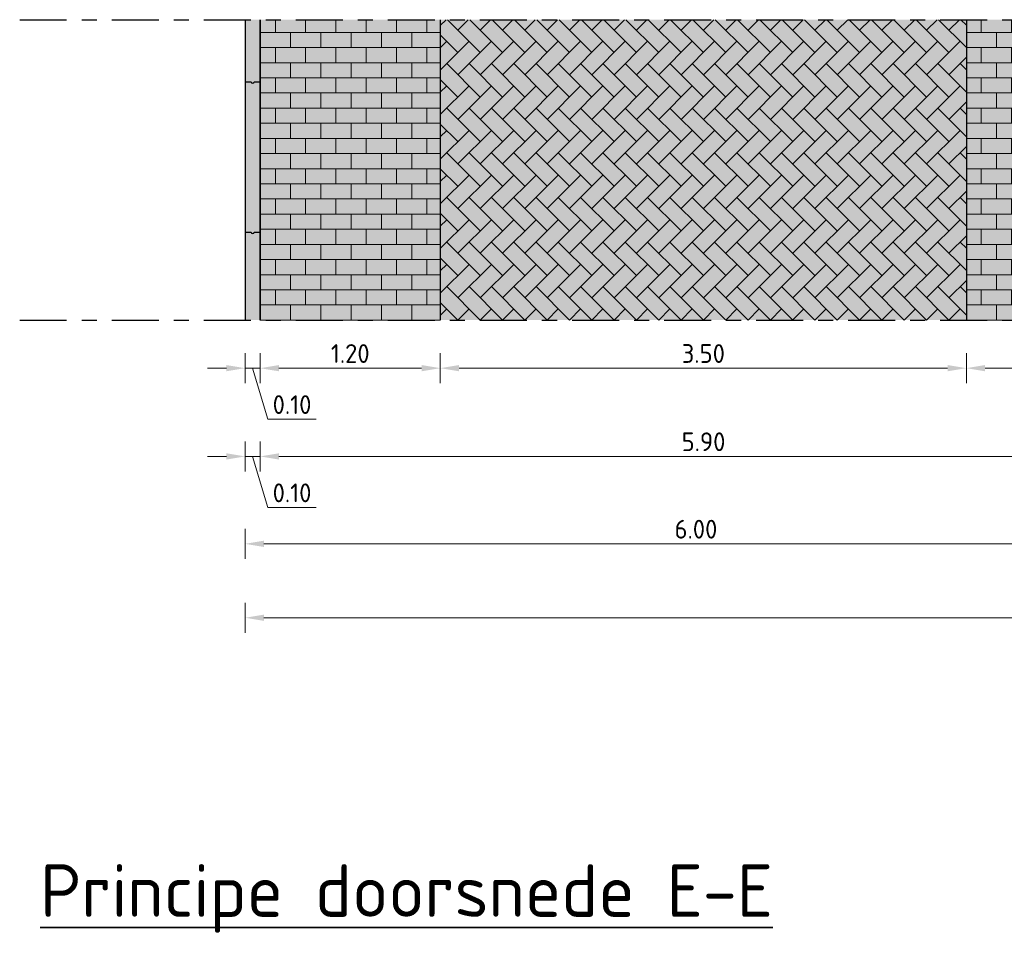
# Model space of a CAD drawing. Header units: metres. Extents: x 104013 to 108981, y 427946 to 428479.
# Tile 74 of 256: x 108725.23 to 108731.78, y 428257.32 to 428263.41. Entities that reach past the tile are written whole.
import ezdxf

# ---------------------------------------------------------------- set-up
doc = ezdxf.new("R2010")
doc.units = ezdxf.units.M
doc.linetypes.add('CENTER', pattern=[2, 1.25, -0.25, 0.25, -0.25])
doc.linetypes.add('XX-AFBREEK', pattern=[7, 4, -1, 1, -1])
doc.layers.get('DefPoints').update_dxf_attribs({"color": 211, "lineweight": 18})
for name, color, linetype, lineweight in [('N-WE-VH-KANTOPSLUITING_ELEMENT_INRITBAND-SD', 252, 'Continuous', 25), ('N-WE-VH-KANTVERHARDING-M', 7, 'Continuous', 18), ('N-WE-VH-VERHARDING-GD', 7, 'Continuous', 25), ('N-WE-VH-VERHARDING_BETONSTRAATSTEEN-AD-50', 252, 'Continuous', 18), ('X-XX-AL-AFBREEKLIJN-GD', 7, 'XX-AFBREEK', 25), ('X-XX-AL-T35', 7, 'Continuous', 35)]:
    doc.layers.add(name, color=color, linetype=linetype, lineweight=lineweight)
doc.layers.add('N-WE-VH-VERHARDING-AP_PLEIN', color=7, linetype='Continuous', true_color=0x7f6f3f)
doc.layers.add('N-WE-VH-VERHARDING-AP_RIJBAAN-ELEMENT', color=7, linetype='Continuous', true_color=0x7f4f3f)
doc.styles.add('NLCS-ISO-M50-T25', font='NLCS-ISO.ttf', dxfattribs={"height": 0.125})
doc.styles.add('NLCS-ISO-M50-T35', font='NLCS-ISO.ttf', dxfattribs={"height": 0.175})
doc.dimstyles.new('NLCS-M50-T25-PIJL_l2_h1', dxfattribs={"dimscale": 0.05, "dimtxt": 2.5, "dimasz": 2.5, "dimexe": 2, "dimexo": 2, "dimgap": 0.7, "dimtad": 1, "dimzin": 0, "dimdsep": 46, "dimtxsty": 'NLCS-ISO-M50-T25', "dimcen": 2.5, "dimdle": 2, "dimclrd": 256, "dimclre": 256, "dimclrt": 256, "dimadec": 1, "dimazin": 0, "dimtfac": 1, "dimtofl": 0, "dimtmove": 1, "dimatfit": 0, "dimfxl": 2, "dimfxlon": 1, "dimtfillclr": 256, "dimtolj": 1, "dimtzin": 0, "dimlwd": 18, "dimlwe": 18, "dimarcsym": 0})

# ---------------------------------------------------------------- blocks, each defined once
blk = doc.blocks.new('*D917')
at = {"layer": 'DefPoints', "color": 0, "transparency": 16777216}
for p in [(108726.7313, 428261.5215), (108738.1801, 428261.5215), (108726.7313, 428259.4251)]:
    blk.add_point(p, dxfattribs=at)
at = {"layer": 'N-WE-VH-KANTVERHARDING-M', "lineweight": 18, "transparency": 16777216}
for p, q in [((108726.7313, 428259.5251), (108726.7313, 428259.3251)), ((108738.1801, 428259.5251), (108738.1801, 428259.3251)), ((108738.0551, 428259.4251), (108726.8563, 428259.4251))]:
    blk.add_line(p, q, dxfattribs=at)
at = {"layer": 'N-WE-VH-KANTVERHARDING-M', "transparency": 16777216}
for points in [[(108726.8563, 428259.4459), (108726.8563, 428259.4043), (108726.7313, 428259.4251)], [(108738.0551, 428259.4459), (108738.0551, 428259.4043), (108738.1801, 428259.4251)]]:
    blk.add_solid(points, dxfattribs=at)
at = {"layer": 'N-WE-VH-KANTVERHARDING-M', "transparency": 16777216, "insert": (108732.4557, 428259.5226), "char_height": 0.125, "attachment_point": 5, "style": 'NLCS-ISO-M50-T25'}
blk.add_mtext('\\A1;11.45', dxfattribs=at)
blk = doc.blocks.new('*D922')
at = {"layer": 'DefPoints', "color": 0, "transparency": 16777216}
for p in [(108726.8313, 428261.762), (108732.7307, 428261.6011), (108726.8313, 428260.499)]:
    blk.add_point(p, dxfattribs=at)
at = {"layer": 'N-WE-VH-KANTVERHARDING-M', "lineweight": 18, "transparency": 16777216}
for p, q in [((108726.8313, 428260.599), (108726.8313, 428260.399)), ((108732.7307, 428260.599), (108732.7307, 428260.399)), ((108732.6057, 428260.499), (108726.9563, 428260.499))]:
    blk.add_line(p, q, dxfattribs=at)
at = {"layer": 'N-WE-VH-KANTVERHARDING-M', "transparency": 16777216}
for points in [[(108726.9563, 428260.5198), (108726.9563, 428260.4781), (108726.8313, 428260.499)], [(108732.6057, 428260.5198), (108732.6057, 428260.4781), (108732.7307, 428260.499)]]:
    blk.add_solid(points, dxfattribs=at)
at = {"layer": 'N-WE-VH-KANTVERHARDING-M', "transparency": 16777216, "insert": (108729.781, 428260.5965), "char_height": 0.125, "attachment_point": 5, "style": 'NLCS-ISO-M50-T25'}
blk.add_mtext('\\A1;5.90', dxfattribs=at)
blk = doc.blocks.new('*D918')
at = {"layer": 'DefPoints', "color": 0, "transparency": 16777216}
for p in [(108726.7307, 428261.1292), (108732.7307, 428261.1192), (108726.7307, 428259.9171)]:
    blk.add_point(p, dxfattribs=at)
at = {"layer": 'N-WE-VH-KANTVERHARDING-M', "lineweight": 18, "transparency": 16777216}
for p, q in [((108726.7307, 428260.0171), (108726.7307, 428259.8171)), ((108732.7307, 428260.0171), (108732.7307, 428259.8171)), ((108732.6057, 428259.9171), (108726.8557, 428259.9171))]:
    blk.add_line(p, q, dxfattribs=at)
at = {"layer": 'N-WE-VH-KANTVERHARDING-M', "transparency": 16777216}
for points in [[(108726.8557, 428259.938), (108726.8557, 428259.8963), (108726.7307, 428259.9171)], [(108732.6057, 428259.938), (108732.6057, 428259.8963), (108732.7307, 428259.9171)]]:
    blk.add_solid(points, dxfattribs=at)
at = {"layer": 'N-WE-VH-KANTVERHARDING-M', "transparency": 16777216, "insert": (108729.7307, 428260.0146), "char_height": 0.125, "attachment_point": 5, "style": 'NLCS-ISO-M50-T25'}
blk.add_mtext('\\A1;6.00', dxfattribs=at)
blk = doc.blocks.new('*D923')
at = {"layer": 'DefPoints', "color": 0, "transparency": 16777216}
for p in [(108731.5297, 428261.6408), (108732.5307, 428261.6211), (108732.5307, 428261.0864)]:
    blk.add_point(p, dxfattribs=at)
at = {"layer": 'N-WE-VH-KANTVERHARDING-M', "lineweight": 18, "transparency": 16777216}
for p, q in [((108731.5297, 428261.1864), (108731.5297, 428260.9864)), ((108732.5307, 428261.1864), (108732.5307, 428260.9864)), ((108731.6547, 428261.0864), (108732.4057, 428261.0864))]:
    blk.add_line(p, q, dxfattribs=at)
at = {"layer": 'N-WE-VH-KANTVERHARDING-M', "transparency": 16777216}
for points in [[(108731.6547, 428261.1072), (108731.6547, 428261.0656), (108731.5297, 428261.0864)], [(108732.4057, 428261.1072), (108732.4057, 428261.0656), (108732.5307, 428261.0864)]]:
    blk.add_solid(points, dxfattribs=at)
at = {"layer": 'N-WE-VH-KANTVERHARDING-M', "transparency": 16777216, "insert": (108732.0302, 428261.1839), "char_height": 0.125, "attachment_point": 5, "style": 'NLCS-ISO-M50-T25'}
blk.add_mtext('\\A1;1.00', dxfattribs=at)
blk = doc.blocks.new('*D919')
at = {"layer": 'DefPoints', "color": 0, "transparency": 16777216}
for p in [(108726.8313, 428261.1745), (108726.7313, 428260.9745), (108726.7313, 428260.499)]:
    blk.add_point(p, dxfattribs=at)
at = {"layer": 'N-WE-VH-KANTVERHARDING-M', "lineweight": 18, "transparency": 16777216}
for p, q in [((108726.7313, 428260.599), (108726.7313, 428260.399)), ((108726.8313, 428260.599), (108726.8313, 428260.399)), ((108726.6063, 428260.499), (108726.4813, 428260.499)), ((108726.8313, 428260.499), (108726.7313, 428260.499)), ((108726.7813, 428260.499), (108726.8833, 428260.159)), ((108726.9563, 428260.499), (108727.0813, 428260.499)), ((108726.8833, 428260.159), (108727.2033, 428260.159))]:
    blk.add_line(p, q, dxfattribs=at)
at = {"layer": 'N-WE-VH-KANTVERHARDING-M', "transparency": 16777216}
for points in [[(108726.6063, 428260.5198), (108726.6063, 428260.4781), (108726.7313, 428260.499)], [(108726.9563, 428260.5198), (108726.9563, 428260.4781), (108726.8313, 428260.499)]]:
    blk.add_solid(points, dxfattribs=at)
at = {"layer": 'N-WE-VH-KANTVERHARDING-M', "transparency": 16777216, "insert": (108727.0433, 428260.2565), "char_height": 0.125, "attachment_point": 5, "style": 'NLCS-ISO-M50-T25'}
blk.add_mtext('\\A1;0.10', dxfattribs=at)
blk = doc.blocks.new('*D958')
at = {"layer": 'DefPoints', "color": 0, "transparency": 16777216}
for p in [(108728.0297, 428261.7372), (108731.5297, 428261.6408), (108728.0297, 428261.0864)]:
    blk.add_point(p, dxfattribs=at)
at = {"layer": 'N-WE-VH-KANTVERHARDING-M', "lineweight": 18, "transparency": 16777216}
for p, q in [((108728.0297, 428261.1864), (108728.0297, 428260.9864)), ((108731.5297, 428261.1864), (108731.5297, 428260.9864)), ((108731.4047, 428261.0864), (108728.1547, 428261.0864))]:
    blk.add_line(p, q, dxfattribs=at)
at = {"layer": 'N-WE-VH-KANTVERHARDING-M', "transparency": 16777216}
for points in [[(108728.1547, 428261.1072), (108728.1547, 428261.0656), (108728.0297, 428261.0864)], [(108731.4047, 428261.1072), (108731.4047, 428261.0656), (108731.5297, 428261.0864)]]:
    blk.add_solid(points, dxfattribs=at)
at = {"layer": 'N-WE-VH-KANTVERHARDING-M', "transparency": 16777216, "insert": (108729.7797, 428261.1839), "char_height": 0.125, "attachment_point": 5, "style": 'NLCS-ISO-M50-T25'}
blk.add_mtext('\\A1;3.50', dxfattribs=at)
blk = doc.blocks.new('*D959')
at = {"layer": 'DefPoints', "color": 0, "transparency": 16777216}
for p in [(108726.8313, 428261.762), (108728.0297, 428261.7372), (108726.8313, 428261.0864)]:
    blk.add_point(p, dxfattribs=at)
at = {"layer": 'N-WE-VH-KANTVERHARDING-M', "lineweight": 18, "transparency": 16777216}
for p, q in [((108726.8313, 428261.1864), (108726.8313, 428260.9864)), ((108728.0297, 428261.1864), (108728.0297, 428260.9864)), ((108727.9047, 428261.0864), (108726.9563, 428261.0864))]:
    blk.add_line(p, q, dxfattribs=at)
at = {"layer": 'N-WE-VH-KANTVERHARDING-M', "transparency": 16777216}
for points in [[(108726.9563, 428261.1072), (108726.9563, 428261.0656), (108726.8313, 428261.0864)], [(108727.9047, 428261.1072), (108727.9047, 428261.0656), (108728.0297, 428261.0864)]]:
    blk.add_solid(points, dxfattribs=at)
at = {"layer": 'N-WE-VH-KANTVERHARDING-M', "transparency": 16777216, "insert": (108727.4305, 428261.1839), "char_height": 0.125, "attachment_point": 5, "style": 'NLCS-ISO-M50-T25'}
blk.add_mtext('\\A1;1.20', dxfattribs=at)
blk = doc.blocks.new('*D960')
at = {"layer": 'DefPoints', "color": 0, "transparency": 16777216}
for p in [(108726.7313, 428261.762), (108726.8313, 428261.762), (108726.7313, 428261.0864)]:
    blk.add_point(p, dxfattribs=at)
at = {"layer": 'N-WE-VH-KANTVERHARDING-M', "lineweight": 18, "transparency": 16777216}
for p, q in [((108726.7313, 428261.1864), (108726.7313, 428260.9864)), ((108726.8313, 428261.1864), (108726.8313, 428260.9864)), ((108726.6063, 428261.0864), (108726.4813, 428261.0864)), ((108726.8313, 428261.0864), (108726.7313, 428261.0864)), ((108726.7813, 428261.0864), (108726.8833, 428260.7464)), ((108726.9563, 428261.0864), (108727.0813, 428261.0864)), ((108726.8833, 428260.7464), (108727.2033, 428260.7464))]:
    blk.add_line(p, q, dxfattribs=at)
at = {"layer": 'N-WE-VH-KANTVERHARDING-M', "transparency": 16777216}
for points in [[(108726.6063, 428261.1072), (108726.6063, 428261.0656), (108726.7313, 428261.0864)], [(108726.9563, 428261.1072), (108726.9563, 428261.0656), (108726.8313, 428261.0864)]]:
    blk.add_solid(points, dxfattribs=at)
at = {"layer": 'N-WE-VH-KANTVERHARDING-M', "transparency": 16777216, "insert": (108727.0433, 428260.8439), "char_height": 0.125, "attachment_point": 5, "style": 'NLCS-ISO-M50-T25'}
blk.add_mtext('\\A1;0.10', dxfattribs=at)

msp = doc.modelspace()

# ---------------------------------------------------------------- hatches: boundary and pattern name
at = {"layer": 'N-WE-VH-KANTOPSLUITING_ELEMENT_INRITBAND-SD'}
h = msp.add_hatch(color=253, dxfattribs=at)
h.dxf.hatch_style = 1
h.paths.add_polyline_path([(108726.8313, 428261.4062), (108726.8313, 428263.4062), (108726.7313, 428263.4062), (108726.7313, 428261.4062)])
at = {"layer": 'N-WE-VH-VERHARDING-AP_PLEIN'}
h = msp.add_hatch(color=256, dxfattribs=at)
h.dxf.hatch_style = 1
h.paths.add_polyline_path([(108731.5297, 428261.4062), (108731.5297, 428263.4062), (108728.0297, 428263.4062), (108728.0297, 428261.4062)])
at = {"layer": 'N-WE-VH-VERHARDING-AP_RIJBAAN-ELEMENT', "linetype": 'ByBlock'}
h = msp.add_hatch(color=256, dxfattribs=at)
h.paths.add_polyline_path([(108728.0297, 428263.4062), (108726.8313, 428263.4062), (108726.8313, 428261.4062), (108728.0297, 428261.4062)])
h.paths.add_polyline_path([(108732.7297, 428263.4062), (108731.5297, 428263.4062), (108731.5297, 428261.4062), (108732.7297, 428261.4062)])
at = {"layer": 'N-WE-VH-VERHARDING_BETONSTRAATSTEEN-AD-50'}
h = msp.add_hatch(dxfattribs=at)
h.set_pattern_fill('AVH-BSS_KEIFORMAAT_HALFST-SO', color=256, scale=0.96, angle=90, pattern_type=2)
h.set_pattern_definition([(90, (108726.83134, 428261.4062), (-0.1008, 0.1008), [0.1008, -0.1008]), (180, (108726.83134, 428261.4062), (-1e-17, -0.1008), [])])
h.paths.add_polyline_path([(108728.0297, 428261.4062), (108728.0297, 428263.4062), (108726.8313, 428263.4062), (108726.8313, 428261.4062)])
h = msp.add_hatch(dxfattribs=at)
h.set_pattern_fill('AVH-BSS_KEIFORMAAT_KEPER', color=256, angle=135, pattern_type=2)
h.set_pattern_definition([(135, (108729.78007, 428261.4062), (-0.1484924, 1e-17), [0.315, -0.105]), (45, (108729.63158, 428261.25771), (-0.1484924, 3e-17), [0.315, -0.105])])
h.paths.add_polyline_path([(108731.5297, 428261.4062), (108731.5297, 428263.4062), (108728.0297, 428263.4062), (108728.0297, 428261.4062)])
h = msp.add_hatch(dxfattribs=at)
h.set_pattern_fill('AVH-BSS_KEIFORMAAT_HALFST-SO', color=256, scale=0.96, angle=90, pattern_type=2)
h.set_pattern_definition([(90, (108731.72972, 428261.4062), (-0.1008, 0.1008), [0.1008, -0.1008]), (180, (108731.72972, 428261.4062), (-1e-17, -0.1008), [])])
h.paths.add_polyline_path([(108732.5297, 428261.4062), (108732.5297, 428263.4062), (108731.5297, 428263.4062), (108731.5297, 428261.4062)])

# ---------------------------------------------------------------- linework, layer by layer
at = {"layer": 'N-WE-VH-VERHARDING-GD', "flags": 128}
for points in [[(108726.7313, 428263.4062), (108726.7313, 428261.4062)], [(108726.7313, 428263.4062), (108726.7313, 428261.4062)], [(108726.8297, 428263.4062), (108726.8297, 428261.4062)], [(108726.8313, 428263.4062), (108726.8313, 428261.4062)], [(108728.0297, 428263.4062), (108728.0297, 428261.4062)], [(108731.5297, 428263.4062), (108731.5297, 428261.4062)], [(108726.7313, 428262.9926), (108726.7713, 428262.9926)], [(108726.7913, 428262.9926), (108726.8313, 428262.9926)], [(108726.7313, 428261.9926), (108726.7713, 428261.9926)], [(108726.7913, 428261.9926), (108726.8313, 428261.9926)]]:
    msp.add_lwpolyline(points, dxfattribs=at)
at = {"layer": 'N-WE-VH-VERHARDING-GD'}
for centre in [(108726.7813, 428262.9926), (108726.7813, 428261.9926)]:
    msp.add_arc(centre, 0.01, 180, 0, dxfattribs=at)
at = {"layer": 'X-XX-AL-AFBREEKLIJN-GD', "linetype": 'CENTER', "ltscale": 0.25}
for points in [[(108725.2313, 428263.4062), (108739.6794, 428263.4062)], [(108725.2313, 428261.4062), (108739.6794, 428261.4062)]]:
    msp.add_lwpolyline(points, dxfattribs=at)

# ---------------------------------------------------------------- texts
at = {"layer": 'X-XX-AL-T35', "insert": (108725.3672, 428257.7839), "char_height": 0.35, "width": 11.829288, "attachment_point": 1, "rotation": 359.99456, "style": 'NLCS-ISO-M50-T35'}
msp.add_mtext('{\\LPrincipe doorsnede E-E}', dxfattribs=at)

# ---------------------------------------------------------------- dimensions: what is measured, and where the dimension line sits
at = {"layer": 'N-WE-VH-KANTVERHARDING-M'}
for base, p1, p2, picture, middle in [((108726.7313, 428261.0864), (108726.8313, 428261.762), (108726.7313, 428261.762), '*D960', (108726.9183, 428260.8439)), ((108726.8313, 428261.0864), (108728.0297, 428261.7372), (108726.8313, 428261.762), '*D959', (108727.4305, 428261.1839)), ((108728.0297, 428261.0864), (108731.5297, 428261.6408), (108728.0297, 428261.7372), '*D958', (108729.7797, 428261.1839)), ((108732.5307, 428261.0864), (108731.5297, 428261.6408), (108732.5307, 428261.6211), '*D923', (108732.0302, 428261.1839)), ((108726.7313, 428260.499), (108726.8313, 428261.1745), (108726.7313, 428260.9745), '*D919', (108726.9183, 428260.2565))]:
    dim = msp.add_linear_dim(base=base, p1=p1, p2=p2, angle=180, dimstyle='NLCS-M50-T25-PIJL_l2_h1', dxfattribs=at)
    dim.commit()
    dim.dimension.update_dxf_attribs({"geometry": picture, "text_midpoint": middle})
for base, p1, p2, picture, middle in [((108726.8313, 428260.499), (108732.7307, 428261.6011), (108726.8313, 428261.762), '*D922', (108729.781, 428260.5965)), ((108726.7307, 428259.9171), (108732.7307, 428261.1192), (108726.7307, 428261.1292), '*D918', (108729.7307, 428260.0146))]:
    dim = msp.add_linear_dim(base=base, p1=p1, p2=p2, dimstyle='NLCS-M50-T25-PIJL_l2_h1', dxfattribs=at)
    dim.commit()
    dim.dimension.update_dxf_attribs({"geometry": picture, "text_midpoint": middle})
dim = msp.add_aligned_dim(p1=(108738.1801, 428261.5215), p2=(108726.7313, 428261.5215), distance=2.0964, dimstyle='NLCS-M50-T25-PIJL_l2_h1', dxfattribs=at)
dim.commit()
dim.dimension.update_dxf_attribs({"geometry": '*D917', "text_midpoint": (108732.4557, 428259.5226)})

doc.saveas('drawing.dxf')
